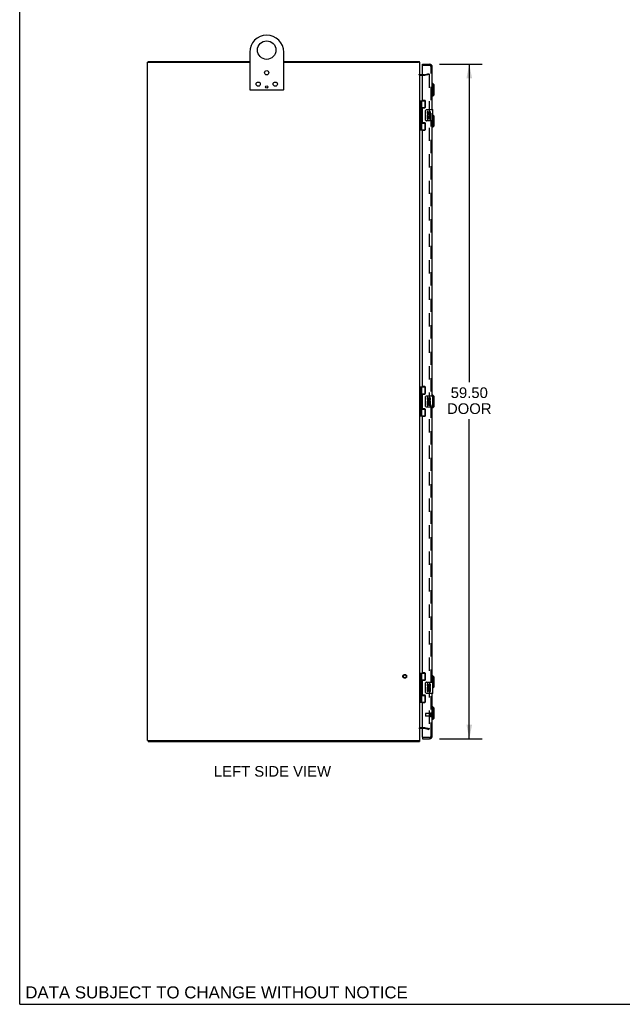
# Model space of a CAD drawing. Header units: inches. Extents: x 0 to 212, y 0 to 138.
# Tile 1 of 5: x 0 to 53, y 0 to 87. Entities that reach past the tile are written whole.
import ezdxf

# ---------------------------------------------------------------- set-up
doc = ezdxf.new("R2010")
doc.units = ezdxf.units.IN
doc.header["$LTSCALE"] = 11.6875
doc.header["$MEASUREMENT"] = 0
doc.linetypes.add('HIDDEN', pattern=[0.2, 0.1, -0.1])
doc.layers.get('0').update_dxf_attribs({"linetype": 'CONTINUOUS'})
for name, color, linetype in [('DEFAULT_2', 8, 'HIDDEN'), ('DIMENSIONS', 7, 'CONTINUOUS'), ('DOOR_ASSEMBLY', 7, 'CONTINUOUS')]:
    doc.layers.add(name, color=color, linetype=linetype)
doc.styles.get("Standard").update_dxf_attribs({"font": 'arial.ttf'})
doc.dimstyles.new('DIMSTYLE_1', dxfattribs={"dimtxt": 0.9375, "dimasz": 1.25, "dimexe": 0.09, "dimexo": 0.07, "dimgap": 0.0375, "dimtad": 0, "dimtih": 1, "dimtoh": 1, "dimzin": 4, "dimdsep": 46, "dimtxsty": 'Standard', "dimblk": '_FILLED', "dimblk1": '_FILLED', "dimblk2": '_FILLED', "dimcen": 0.09, "dimadec": 3, "dimazin": 1, "dimtfac": 1, "dimtdec": 3, "dimtofl": 0, "dimtmove": 0, "dimatfit": 3, "dimldrblk": '_FILLED', "dimfxl": 0, "dimtolj": 1, "dimtzin": 4, "dimarcsym": 0})

# ---------------------------------------------------------------- blocks, each defined once
blk = doc.blocks.new('_FILLED')
at = {"color": 0, "linetype": 'ByBlock'}
blk.add_solid([(0, 0), (-1, 0.2), (-1, -0.2)], dxfattribs=at)
blk = doc.blocks.new('*D4')
at = {"layer": 'DIMENSIONS', "color": 2, "linetype": 'Continuous'}
for p, q in [((37, 82.937), (40.759, 82.937)), ((39.634, 82.937), (39.634, 54.9)), ((39.634, 23.437), (39.634, 51.619)), ((37, 23.437), (40.759, 23.437))]:
    blk.add_line(p, q, dxfattribs=at)
at = {"layer": 'DIMENSIONS', "color": 2, "linetype": 'Continuous', "xscale": 1.25, "yscale": 1.25, "zscale": 1.25}
for p, rotation in [((39.634, 82.937), 90), ((39.634, 23.437), 270)]:
    blk.add_blockref('_FILLED', p, dxfattribs=dict(at, rotation=rotation))
at = {"layer": 'DIMENSIONS', "color": 2, "linetype": 'Continuous', "insert": (39.634, 54.431), "char_height": 0.9375, "width": 3.92426, "attachment_point": 2, "line_spacing_factor": 0.9}
blk.add_mtext('59.50\\PDOOR', dxfattribs=at)

msp = doc.modelspace()

# ---------------------------------------------------------------- linework, layer by layer
at = {"color": 7, "linetype": 'Continuous'}
for p, q in [((0, 0), (0, 137.5)), ((11.278, 83.112), (11.375, 83.112)), ((11.328, 83.112), (11.328, 83.187)), ((35.275, 83.112), (35.172, 83.112)), ((35.252, 83.112), (35.252, 83.187)), ((11.278, 23.262), (11.375, 23.262)), ((11.328, 23.262), (11.328, 23.187)), ((35.163, 23.262), (35.275, 23.262)), ((35.252, 23.262), (35.252, 23.187)), ((0, 0), (212.5, 0))]:
    msp.add_line(p, q, dxfattribs=at)
at = {"color": 3, "linetype": 'Continuous'}
for p, q in [((20.275, 83.997), (20.275, 80.702)), ((23.275, 80.702), (23.275, 83.997)), ((11.275, 23.262), (11.275, 83.112)), ((11.275, 83.112), (11.278, 83.112)), ((11.328, 83.187), (20.275, 83.187)), ((11.385, 83.112), (20.275, 83.112)), ((23.275, 83.187), (35.252, 83.187)), ((23.275, 83.112), (35.163, 83.112)), ((35.275, 23.262), (35.275, 83.112)), ((35.275, 83.112), (35.275, 83.112)), ((35.518, 82.012), (35.317, 82.012)), ((20.29, 80.687), (23.26, 80.687)), ((35.317, 24.362), (35.518, 24.362)), ((11.275, 23.262), (11.278, 23.262)), ((11.328, 23.187), (35.252, 23.187)), ((11.385, 23.262), (35.163, 23.262)), ((35.275, 23.262), (35.275, 23.262))]:
    msp.add_line(p, q, dxfattribs=at)
for centre, radius in [((21.775, 84.187), 0.815), ((21.775, 80.937), 0.094)]:
    msp.add_circle(centre, radius, dxfattribs=at)
at = {"color": 7, "linetype": 'Continuous'}
for centre in [(21.775, 82.187), (21.025, 81.187), (22.525, 81.187)]:
    msp.add_circle(centre, 0.188, dxfattribs=at)
at = {"color": 3, "linetype": 'Continuous'}
for centre, radius, start, end in [((21.775, 83.997), 1.5, 0, 180), ((35.317, 82.054), 0.042, 180, 270), ((20.29, 80.702), 0.015, 180, 270), ((23.26, 80.702), 0.015, 270, 360), ((35.317, 24.32), 0.042, 90, 180)]:
    msp.add_arc(centre, radius, start, end, dxfattribs=at)
at = {"layer": 'DEFAULT_2', "color": 8, "linetype": 'HIDDEN'}
for p, q in [((35.676, 81.937), (35.317, 81.937)), ((35.676, 82.012), (35.518, 82.012)), ((35.682, 82.013), (36.068, 82.117)), ((36.088, 82.044), (35.702, 81.941)), ((36.068, 82.117), (36.088, 82.044)), ((36.088, 82.015), (36.088, 24.36)), ((35.317, 24.437), (35.676, 24.437)), ((35.518, 24.362), (35.676, 24.362)), ((35.682, 24.362), (36.068, 24.258)), ((35.702, 24.434), (36.088, 24.331)), ((36.068, 24.258), (36.088, 24.331))]:
    msp.add_line(p, q, dxfattribs=at)
for points in [[(36.068, 82.035), (36.068, 82.035), (36.066, 82.035), (36.064, 82.034)], [(36.074, 82.034), (36.072, 82.034), (36.07, 82.035), (36.068, 82.035)], [(36.074, 82.034), (36.076, 82.033), (36.078, 82.032), (36.08, 82.031), (36.082, 82.029), (36.083, 82.027), (36.085, 82.026), (36.086, 82.024), (36.087, 82.021), (36.087, 82.019), (36.087, 82.017), (36.088, 82.015)], [(36.068, 24.34), (36.068, 24.34), (36.066, 24.34), (36.064, 24.341)], [(36.088, 24.36), (36.087, 24.358), (36.087, 24.356), (36.087, 24.353), (36.086, 24.351), (36.085, 24.349), (36.083, 24.348), (36.082, 24.346), (36.08, 24.344), (36.078, 24.343), (36.076, 24.342), (36.074, 24.341), (36.072, 24.341), (36.07, 24.34), (36.068, 24.34)]]:
    msp.add_lwpolyline(points, dxfattribs=at)
for radius in [0.164, 0.124]:
    msp.add_circle((33.95, 28.937), radius, dxfattribs=at)
for centre, radius, start, end in [((35.317, 82.054), 0.117, 180, 270), ((35.676, 82.037), 0.025, 270, 285), ((35.676, 82.037), 0.1, 270, 285), ((35.317, 24.32), 0.117, 90, 180), ((35.676, 24.337), 0.1, 75, 90), ((35.676, 24.337), 0.025, 75, 90)]:
    msp.add_arc(centre, radius, start, end, dxfattribs=at)
at = {"layer": 'DOOR_ASSEMBLY', "color": 7, "linetype": 'Continuous'}
for p, q in [((35.518, 82.833), (35.518, 82.937)), ((35.533, 82.833), (35.518, 82.833)), ((36.411, 81.239), (36.372, 81.239)), ((36.411, 80.136), (36.411, 81.239)), ((36.529, 81.121), (36.411, 81.239)), ((36.529, 80.254), (36.529, 81.121)), ((36.411, 80.136), (36.372, 80.136)), ((36.529, 80.254), (36.411, 80.136)), ((35.275, 79.717), (35.76, 79.717)), ((35.314, 79.717), (35.314, 77.158)), ((35.413, 79.717), (35.413, 79.03)), ((35.413, 79.126), (35.76, 79.126)), ((35.702, 79.117), (35.702, 79.095)), ((35.702, 79.117), (35.754, 79.117)), ((35.733, 79.126), (35.733, 79.717)), ((35.413, 78.829), (35.413, 78.046)), ((35.429, 79.001), (35.429, 78.999)), ((35.429, 78.859), (35.429, 78.999)), ((35.429, 78.859), (35.429, 78.858)), ((35.777, 78.037), (35.777, 78.837)), ((35.877, 78.937), (36.417, 78.937)), ((35.915, 78.783), (35.915, 78.647)), ((35.978, 78.783), (35.915, 78.783)), ((35.915, 78.322), (35.915, 78.092)), ((35.933, 78.322), (35.915, 78.322)), ((35.967, 78.322), (35.995, 78.341)), ((35.967, 78.322), (36.229, 78.322)), ((35.978, 78.647), (35.978, 78.783)), ((35.978, 78.092), (35.978, 78.259)), ((35.978, 78.259), (36.043, 78.259)), ((36.043, 78.709), (36.043, 78.64)), ((36.043, 78.259), (36.043, 78.123)), ((36.103, 78.647), (36.103, 78.689)), ((36.103, 78.123), (36.103, 78.259)), ((36.103, 78.259), (36.166, 78.259)), ((36.158, 78.358), (36.216, 78.333)), ((36.166, 78.689), (36.166, 78.553)), ((36.166, 78.553), (36.229, 78.553)), ((36.166, 78.259), (36.166, 78.092)), ((36.229, 78.553), (36.229, 78.689)), ((36.229, 78.092), (36.229, 78.322)), ((36.432, 77.952), (36.432, 78.922)), ((36.529, 78.371), (36.432, 78.468)), ((36.529, 77.504), (36.529, 78.371)), ((35.413, 77.845), (35.413, 77.158)), ((35.413, 77.748), (35.76, 77.748)), ((35.429, 78.017), (35.429, 78.015)), ((35.429, 77.875), (35.429, 78.015)), ((35.429, 77.875), (35.429, 77.874)), ((35.702, 77.78), (35.702, 77.757)), ((35.754, 77.757), (35.702, 77.757)), ((35.733, 77.158), (35.733, 77.748)), ((36.417, 77.937), (35.877, 77.937)), ((35.915, 78.092), (35.978, 78.092)), ((36.043, 78.123), (36.103, 78.123)), ((36.166, 78.092), (36.229, 78.092)), ((36.411, 77.386), (36.372, 77.386)), ((36.411, 77.386), (36.411, 77.937)), ((36.529, 77.504), (36.411, 77.386)), ((35.275, 77.158), (35.76, 77.158)), ((35.275, 54.467), (35.76, 54.467)), ((35.314, 54.467), (35.314, 51.908)), ((35.413, 54.467), (35.413, 53.78)), ((35.413, 53.876), (35.76, 53.876)), ((35.702, 53.867), (35.754, 53.867)), ((35.702, 53.867), (35.702, 53.845)), ((35.733, 53.876), (35.733, 54.467)), ((35.413, 53.579), (35.413, 52.796)), ((35.429, 53.751), (35.429, 53.749)), ((35.429, 53.749), (35.429, 53.609)), ((35.429, 53.609), (35.429, 53.608)), ((35.777, 52.787), (35.777, 53.587)), ((35.877, 53.687), (36.417, 53.687)), ((35.978, 53.533), (35.915, 53.533)), ((35.915, 53.533), (35.915, 53.397)), ((35.933, 53.072), (35.915, 53.072)), ((35.915, 53.072), (35.915, 52.842)), ((35.967, 53.072), (35.995, 53.091)), ((35.967, 53.072), (36.229, 53.072)), ((35.978, 53.397), (35.978, 53.533)), ((35.978, 53.009), (36.043, 53.009)), ((35.978, 52.842), (35.978, 53.009)), ((36.043, 53.459), (36.043, 53.39)), ((36.043, 53.009), (36.043, 52.873)), ((36.103, 53.397), (36.103, 53.439)), ((36.103, 53.009), (36.166, 53.009)), ((36.103, 52.873), (36.103, 53.009)), ((36.158, 53.108), (36.216, 53.083)), ((36.166, 53.439), (36.166, 53.303)), ((36.166, 53.303), (36.229, 53.303)), ((36.166, 53.009), (36.166, 52.842)), ((36.229, 53.303), (36.229, 53.439)), ((36.229, 52.842), (36.229, 53.072)), ((36.411, 53.739), (36.372, 53.739)), ((36.529, 53.621), (36.411, 53.739)), ((36.411, 53.687), (36.411, 53.739)), ((36.432, 52.702), (36.432, 53.672)), ((36.529, 52.754), (36.529, 53.621)), ((35.413, 52.595), (35.413, 51.908)), ((35.413, 52.498), (35.76, 52.498)), ((35.429, 52.767), (35.429, 52.765)), ((35.429, 52.765), (35.429, 52.625)), ((35.429, 52.624), (35.429, 52.625)), ((35.702, 52.53), (35.702, 52.507)), ((35.754, 52.507), (35.702, 52.507)), ((35.733, 51.908), (35.733, 52.498)), ((36.417, 52.687), (35.877, 52.687)), ((35.915, 52.842), (35.978, 52.842)), ((36.043, 52.873), (36.103, 52.873)), ((36.166, 52.842), (36.229, 52.842)), ((36.411, 52.636), (36.372, 52.636)), ((36.529, 52.754), (36.411, 52.636)), ((36.411, 52.636), (36.411, 52.687)), ((35.275, 51.908), (35.76, 51.908)), ((35.275, 29.217), (35.76, 29.217)), ((35.314, 29.217), (35.314, 26.658)), ((35.413, 29.217), (35.413, 28.53)), ((35.733, 28.626), (35.733, 29.217)), ((36.411, 28.989), (36.372, 28.989)), ((36.529, 28.871), (36.411, 28.989)), ((36.411, 28.437), (36.411, 28.989)), ((36.529, 28.004), (36.529, 28.871)), ((35.413, 28.626), (35.76, 28.626)), ((35.413, 28.329), (35.413, 27.546)), ((35.429, 28.501), (35.429, 28.499)), ((35.429, 28.499), (35.429, 28.359)), ((35.429, 28.358), (35.429, 28.359)), ((35.702, 28.617), (35.754, 28.617)), ((35.702, 28.617), (35.702, 28.595)), ((35.777, 27.537), (35.777, 28.337)), ((35.877, 28.437), (36.417, 28.437)), ((35.978, 28.283), (35.915, 28.283)), ((35.915, 28.283), (35.915, 28.147)), ((35.933, 27.822), (35.915, 27.822)), ((35.915, 27.822), (35.915, 27.592)), ((35.967, 27.822), (35.995, 27.841)), ((35.967, 27.822), (36.229, 27.822)), ((35.978, 28.147), (35.978, 28.283)), ((36.043, 28.209), (36.043, 28.14)), ((36.103, 28.147), (36.103, 28.189)), ((36.158, 27.858), (36.216, 27.833)), ((36.166, 28.189), (36.166, 28.053)), ((36.166, 28.053), (36.229, 28.053)), ((36.229, 28.053), (36.229, 28.189)), ((36.229, 27.592), (36.229, 27.822)), ((36.432, 27.452), (36.432, 28.422)), ((36.529, 28.004), (36.432, 27.907)), ((35.413, 27.345), (35.413, 26.658)), ((35.413, 27.248), (35.76, 27.248)), ((35.429, 27.517), (35.429, 27.515)), ((35.429, 27.515), (35.429, 27.375)), ((35.429, 27.374), (35.429, 27.375)), ((35.702, 27.28), (35.702, 27.257)), ((35.754, 27.257), (35.702, 27.257)), ((35.733, 26.658), (35.733, 27.248)), ((36.417, 27.437), (35.877, 27.437)), ((35.915, 27.592), (35.978, 27.592)), ((35.978, 27.759), (36.043, 27.759)), ((35.978, 27.592), (35.978, 27.759)), ((36.043, 27.759), (36.043, 27.623)), ((36.043, 27.623), (36.103, 27.623)), ((36.103, 27.759), (36.166, 27.759)), ((36.103, 27.623), (36.103, 27.759)), ((36.166, 27.759), (36.166, 27.592)), ((36.166, 27.592), (36.229, 27.592)), ((35.275, 26.658), (35.76, 26.658)), ((36.411, 26.239), (36.372, 26.239)), ((36.529, 26.121), (36.411, 26.239)), ((36.411, 25.136), (36.411, 26.239)), ((36.529, 25.254), (36.529, 26.121)), ((36.529, 25.254), (36.411, 25.136)), ((36.411, 25.136), (36.372, 25.136)), ((35.518, 23.541), (35.533, 23.541)), ((35.518, 23.541), (35.518, 23.437))]:
    msp.add_line(p, q, dxfattribs=at)
at = {"layer": 'DOOR_ASSEMBLY', "color": 3, "linetype": 'Continuous'}
for p, q in [((35.518, 82.937), (36.125, 82.937)), ((35.518, 79.779), (35.518, 82.818)), ((36.372, 78.937), (36.372, 82.691)), ((35.518, 77.811), (35.518, 79.064)), ((35.706, 79.748), (35.549, 79.748)), ((35.549, 79.095), (35.706, 79.095)), ((35.768, 79.157), (35.768, 79.686)), ((35.706, 77.78), (35.549, 77.78)), ((35.768, 77.189), (35.768, 77.718)), ((36.372, 53.687), (36.372, 77.937)), ((35.518, 54.529), (35.518, 77.096)), ((35.549, 77.127), (35.706, 77.127)), ((35.706, 54.498), (35.549, 54.498)), ((35.768, 53.907), (35.768, 54.436)), ((35.518, 52.561), (35.518, 53.814)), ((35.549, 53.845), (35.706, 53.845)), ((35.706, 52.53), (35.549, 52.53)), ((35.768, 51.939), (35.768, 52.468)), ((36.372, 28.437), (36.372, 52.687)), ((35.518, 29.279), (35.518, 51.846)), ((35.549, 51.877), (35.706, 51.877)), ((35.706, 29.248), (35.549, 29.248)), ((35.768, 28.657), (35.768, 29.186)), ((35.518, 27.311), (35.518, 28.564)), ((35.549, 28.595), (35.706, 28.595)), ((35.706, 27.28), (35.549, 27.28)), ((35.768, 26.689), (35.768, 27.218)), ((36.372, 23.684), (36.372, 27.437)), ((35.518, 23.556), (35.518, 26.596)), ((35.549, 26.627), (35.706, 26.627)), ((35.518, 23.437), (36.125, 23.437))]:
    msp.add_line(p, q, dxfattribs=at)
at = {"layer": 'DOOR_ASSEMBLY', "color": 8, "linetype": 'HIDDEN'}
for p, q in [((36.125, 82.833), (35.533, 82.833)), ((36.268, 23.684), (36.268, 82.691)), ((35.768, 25.655), (35.768, 25.427)), ((36.225, 25.665), (35.778, 25.665)), ((36.225, 25.417), (35.778, 25.417)), ((36.225, 25.683), (36.225, 25.399)), ((36.125, 23.541), (35.533, 23.541))]:
    msp.add_line(p, q, dxfattribs=at)
at = {"layer": 'DOOR_ASSEMBLY', "color": 7, "linetype": 'Continuous'}
for points in [[(35.413, 79.073), (35.414, 79.065), (35.416, 79.055), (35.419, 79.045), (35.423, 79.034), (35.427, 79.022), (35.432, 79.01), (35.437, 78.999), (35.442, 78.987), (35.446, 78.976), (35.45, 78.964), (35.453, 78.952), (35.455, 78.941), (35.455, 78.929), (35.455, 78.918), (35.453, 78.906), (35.45, 78.895), (35.446, 78.883), (35.442, 78.872), (35.437, 78.86), (35.432, 78.849), (35.427, 78.837), (35.423, 78.825), (35.419, 78.814), (35.416, 78.804), (35.414, 78.794), (35.413, 78.786)], [(35.777, 78.837), (35.777, 78.844), (35.778, 78.85), (35.779, 78.856), (35.78, 78.862), (35.782, 78.868), (35.784, 78.874)], [(35.413, 78.089), (35.414, 78.081), (35.416, 78.071), (35.419, 78.061), (35.423, 78.05), (35.427, 78.038), (35.432, 78.026), (35.437, 78.015), (35.442, 78.003), (35.446, 77.992), (35.45, 77.98), (35.453, 77.968), (35.455, 77.957), (35.455, 77.945), (35.455, 77.934), (35.453, 77.922), (35.45, 77.911), (35.446, 77.899), (35.442, 77.888), (35.437, 77.876), (35.432, 77.865), (35.427, 77.853), (35.423, 77.841), (35.419, 77.83), (35.416, 77.82), (35.414, 77.81), (35.413, 77.802)], [(35.784, 78.001), (35.782, 78.007), (35.78, 78.013), (35.779, 78.019), (35.778, 78.025), (35.777, 78.031), (35.777, 78.037)], [(35.413, 53.823), (35.414, 53.815), (35.416, 53.805), (35.419, 53.795), (35.423, 53.784), (35.427, 53.772), (35.432, 53.76), (35.437, 53.749), (35.442, 53.737), (35.446, 53.726), (35.45, 53.714), (35.453, 53.702), (35.455, 53.691), (35.455, 53.679), (35.455, 53.668), (35.453, 53.656), (35.45, 53.645), (35.446, 53.633), (35.442, 53.622), (35.437, 53.61), (35.432, 53.599), (35.427, 53.587), (35.423, 53.575), (35.419, 53.564), (35.416, 53.554), (35.414, 53.544), (35.413, 53.536)], [(35.777, 53.587), (35.777, 53.594), (35.778, 53.6), (35.779, 53.606), (35.78, 53.612), (35.782, 53.618), (35.784, 53.624)], [(35.413, 52.839), (35.414, 52.831), (35.416, 52.821), (35.419, 52.811), (35.423, 52.8), (35.427, 52.788), (35.432, 52.776), (35.437, 52.765), (35.442, 52.753), (35.446, 52.742), (35.45, 52.73), (35.453, 52.718), (35.455, 52.707), (35.455, 52.695), (35.455, 52.684), (35.453, 52.672), (35.45, 52.661), (35.446, 52.649), (35.442, 52.638), (35.437, 52.626), (35.432, 52.615), (35.427, 52.603), (35.423, 52.591), (35.419, 52.58), (35.416, 52.57), (35.414, 52.56), (35.413, 52.552)], [(35.784, 52.751), (35.782, 52.757), (35.78, 52.763), (35.779, 52.769), (35.778, 52.775), (35.777, 52.781), (35.777, 52.787)], [(35.413, 28.573), (35.414, 28.565), (35.416, 28.555), (35.419, 28.545), (35.423, 28.534), (35.427, 28.522), (35.432, 28.51), (35.437, 28.499), (35.442, 28.487), (35.446, 28.476), (35.45, 28.464), (35.453, 28.452), (35.455, 28.441), (35.455, 28.429), (35.455, 28.418), (35.453, 28.406), (35.45, 28.395), (35.446, 28.383), (35.442, 28.372), (35.437, 28.36), (35.432, 28.349), (35.427, 28.337), (35.423, 28.325), (35.419, 28.314), (35.416, 28.304), (35.414, 28.294), (35.413, 28.286)], [(35.777, 28.337), (35.777, 28.344), (35.778, 28.35), (35.779, 28.356), (35.78, 28.362), (35.782, 28.368), (35.784, 28.374)], [(35.413, 27.589), (35.414, 27.581), (35.416, 27.571), (35.419, 27.561), (35.423, 27.55), (35.427, 27.538), (35.432, 27.526), (35.437, 27.515), (35.442, 27.503), (35.446, 27.492), (35.45, 27.48), (35.453, 27.468), (35.455, 27.457), (35.455, 27.445), (35.455, 27.434), (35.453, 27.422), (35.45, 27.411), (35.446, 27.399), (35.442, 27.388), (35.437, 27.376), (35.432, 27.365), (35.427, 27.353), (35.423, 27.341), (35.419, 27.33), (35.416, 27.32), (35.414, 27.31), (35.413, 27.302)], [(35.784, 27.501), (35.782, 27.507), (35.78, 27.513), (35.779, 27.519), (35.778, 27.525), (35.777, 27.531), (35.777, 27.537)]]:
    msp.add_lwpolyline(points, dxfattribs=at)
at = {"layer": 'DOOR_ASSEMBLY', "color": 3, "linetype": 'Continuous'}
for centre, radius, start, end in [((35.533, 82.818), 0.015, 90, 180), ((36.125, 82.691), 0.246, 0, 90), ((35.549, 79.779), 0.031, 180, 270), ((35.549, 79.064), 0.031, 90, 180), ((35.706, 79.686), 0.062, 0, 90), ((35.706, 79.157), 0.062, 270, 360), ((35.549, 77.811), 0.031, 180, 270), ((35.706, 77.718), 0.062, 0, 90), ((35.549, 77.096), 0.031, 90, 180), ((35.706, 77.189), 0.062, 270, 360), ((35.549, 54.529), 0.031, 180, 270), ((35.706, 54.436), 0.062, 0, 90), ((35.706, 53.907), 0.062, 270, 360), ((35.549, 53.814), 0.031, 90, 180), ((35.549, 52.561), 0.031, 180, 270), ((35.706, 52.468), 0.062, 0, 90), ((35.549, 51.846), 0.031, 90, 180), ((35.706, 51.939), 0.062, 270, 360), ((35.549, 29.279), 0.031, 180, 270), ((35.706, 29.186), 0.062, 0, 90), ((35.549, 28.564), 0.031, 90, 180), ((35.706, 28.657), 0.062, 270, 360), ((35.549, 27.311), 0.031, 180, 270), ((35.706, 27.218), 0.062, 0, 90), ((35.549, 26.596), 0.031, 90, 180), ((35.706, 26.689), 0.062, 270, 360), ((35.533, 23.556), 0.015, 180, 270), ((36.125, 23.684), 0.246, 270, 360)]:
    msp.add_arc(centre, radius, start, end, dxfattribs=at)
at = {"layer": 'DOOR_ASSEMBLY', "color": 8, "linetype": 'HIDDEN'}
for centre, radius, start, end in [((36.125, 82.691), 0.142, 0, 90), ((35.778, 25.655), 0.01, 90, 180), ((35.778, 25.427), 0.01, 180, 270), ((36.246, 25.683), 0.0215, 0, 180), ((36.246, 25.399), 0.0215, 180, 360), ((36.125, 23.684), 0.142, 270, 360)]:
    msp.add_arc(centre, radius, start, end, dxfattribs=at)
at = {"layer": 'DOOR_ASSEMBLY', "color": 7, "linetype": 'Continuous'}
for centre, radius, start, end in [((35.339, 78.999), 0.09, 0.67198, 35.18775), ((35.339, 78.859), 0.09, 324.81225, 359.32802), ((35.877, 78.837), 0.1, 90, 158.79459), ((36.069, 78.395), 0.154, 161.41988, 206.19629), ((36.009, 78.647), 0.0943, 180, 360), ((36.072, 78.395), 0.157, 336.59665, 161.87913), ((36.072, 78.395), 0.157, 205.73705, 207.8532), ((36.072, 78.395), 0.0943, 336.59665, 215.11217), ((36.009, 78.647), 0.0314, 180, 261.22946), ((36.008, 78.652), 0.0362, 263.42855, 341.76278), ((36.135, 78.689), 0.0943, 68.69989, 167.43379), ((36.135, 78.689), 0.0314, 0, 180.04847), ((36.135, 78.689), 0.0943, 0, 68.67039), ((36.417, 78.922), 0.015, 0, 90), ((35.339, 78.015), 0.09, 0.67198, 35.18775), ((35.339, 77.875), 0.09, 324.81225, 359.32802), ((35.877, 78.037), 0.1, 201.20502, 270), ((36.417, 77.952), 0.015, 270, 360), ((35.339, 53.749), 0.09, 0.67198, 35.18775), ((35.339, 53.609), 0.09, 324.81225, 359.32802), ((35.877, 53.587), 0.1, 90, 158.79459), ((36.069, 53.145), 0.154, 161.41988, 206.19629), ((36.009, 53.397), 0.0943, 180, 360), ((36.072, 53.145), 0.157, 336.59665, 161.87913), ((36.072, 53.145), 0.157, 205.73705, 207.8532), ((36.072, 53.145), 0.0943, 336.59665, 215.11217), ((36.009, 53.397), 0.0314, 180, 261.22946), ((36.008, 53.402), 0.0362, 263.42855, 341.76278), ((36.135, 53.439), 0.0943, 68.69989, 167.43379), ((36.135, 53.439), 0.0314, 0, 180.04847), ((36.135, 53.439), 0.0943, 0, 68.67039), ((36.417, 53.672), 0.015, 0, 90), ((35.339, 52.765), 0.09, 0.67198, 35.18775), ((35.339, 52.625), 0.09, 324.81225, 359.32802), ((35.877, 52.787), 0.1, 201.20502, 270), ((36.417, 52.702), 0.015, 270, 360), ((35.339, 28.499), 0.09, 0.67198, 35.18775), ((35.339, 28.359), 0.09, 324.81225, 359.32802), ((35.877, 28.337), 0.1, 90, 158.79459), ((36.069, 27.895), 0.154, 161.41988, 206.19629), ((36.009, 28.147), 0.0943, 180, 360), ((36.072, 27.895), 0.157, 336.59665, 161.87913), ((36.072, 27.895), 0.157, 205.73705, 207.8532), ((36.072, 27.895), 0.0943, 336.59665, 215.11217), ((36.009, 28.147), 0.0314, 180, 261.22946), ((36.008, 28.152), 0.0362, 263.42855, 341.76278), ((36.135, 28.189), 0.0943, 68.69989, 167.43379), ((36.135, 28.189), 0.0314, 0, 180.04847), ((36.135, 28.189), 0.0943, 0, 68.67039), ((36.417, 28.422), 0.015, 0, 90), ((35.339, 27.515), 0.09, 0.67198, 35.18775), ((35.339, 27.375), 0.09, 324.81225, 359.32802), ((35.877, 27.537), 0.1, 201.20502, 270), ((36.417, 27.452), 0.015, 270, 360)]:
    msp.add_arc(centre, radius, start, end, dxfattribs=at)
for centre in [(35.502, 78.929), (35.502, 77.945), (35.502, 53.679), (35.502, 52.695), (35.502, 28.429), (35.502, 27.445)]:
    msp.add_ellipse(centre, major_axis=(0, 0.188), ratio=0.5625, start_param=1.007189, end_param=2.134404, dxfattribs=at)

# ---------------------------------------------------------------- texts
at = {"layer": 'DIMENSIONS', "color": 2, "linetype": 'Continuous', "attachment_point": 2, "line_spacing_factor": 0.9}
for s, insert, char_height, width in [('LEFT SIDE VIEW', (22.283, 21.025), 0.9375, 10.30901), ('DATA SUBJECT TO CHANGE WITHOUT NOTICE', (17.351, 1.585), 1.0625, 33.66032)]:
    msp.add_mtext(s, dxfattribs=dict(at, insert=insert, char_height=char_height, width=width))

# ---------------------------------------------------------------- dimensions: what is measured, and where the dimension line sits
at = {"layer": 'DIMENSIONS', "color": 2, "linetype": 'Continuous'}
dim = msp.add_linear_dim(base=(39.634, 23.437), p1=(36.93, 82.937), p2=(36.93, 23.437), angle=270, text='<>\\PDOOR', dimstyle='DIMSTYLE_1', dxfattribs=at)
dim.commit()
dim.dimension.update_dxf_attribs({"geometry": '*D4', "text_midpoint": (39.634, 53.259), "dimtype": 160})

doc.saveas('drawing.dxf')
